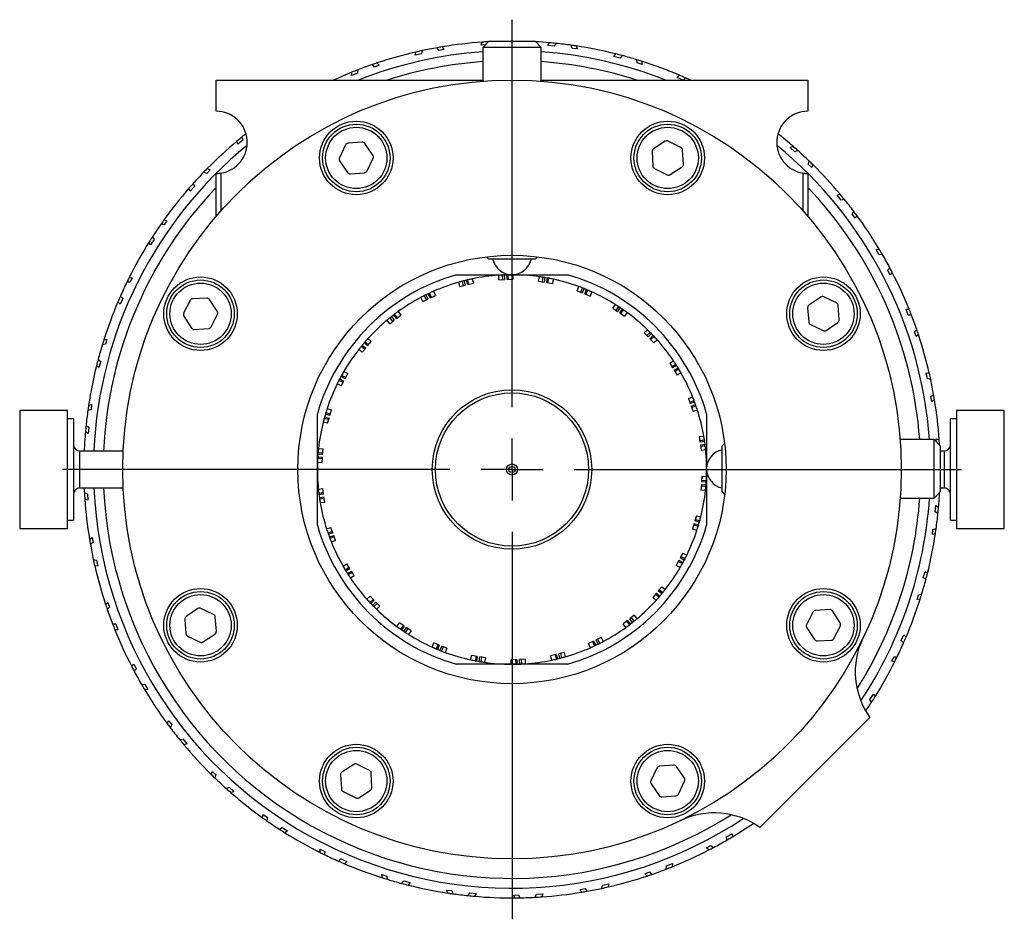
# Model space of a CAD drawing. Header units: inches. Extents: x 1.1 to 18.8, y 2.6 to 15.5.
# Tile 5 of 12: x 9.5 to 12.7, y 2.6 to 5.5. Entities that reach past the tile are written whole.
import ezdxf

# ---------------------------------------------------------------- set-up
doc = ezdxf.new("R2010")
doc.units = ezdxf.units.IN
doc.header["$MEASUREMENT"] = 0
doc.layers.add('SLD-0', color=7, linetype='Continuous')

# ---------------------------------------------------------------- blocks, each defined once
blk = doc.blocks.new('SW_CENTERMARKSYMBOL_3')
at = {"layer": 'SLD-0', "color": 0}
for p, q in [((0, 0.2), (0, 1.44375)), ((0, 0), (0, 0.1)), ((-0.2, 0), (-1.44375, 0)), ((0, 0), (-0.1, 0)), ((0, 0), (0, -0.1)), ((0, 0), (0.1, 0)), ((0.2, 0), (1.44375, 0)), ((0, -0.2), (0, -1.44375))]:
    blk.add_line(p, q, dxfattribs=at)

msp = doc.modelspace()

# ---------------------------------------------------------------- linework, layer by layer
at = {"color": 7, "linetype": 'Continuous', "lineweight": 25}
for p, q in [((10.9945, 5.3993), (10.9979, 5.4087)), ((11.0193, 5.412), (10.9993, 5.392)), ((11.0193, 5.412), (11.0575, 5.412)), ((11.0575, 5.412), (11.1673, 5.412)), ((11.1873, 5.392), (11.1673, 5.412)), ((11.2088, 5.3979), (11.2137, 5.4067)), ((10.7826, 5.367), (10.7845, 5.3769)), ((10.8048, 5.3814), (10.8028, 5.371)), ((10.8589, 5.3821), (10.8531, 5.3909)), ((10.8749, 5.3852), (10.8589, 5.3821)), ((10.8693, 5.3936), (10.8749, 5.3852)), ((11.0054, 5.3997), (10.9945, 5.3993)), ((10.9993, 5.392), (10.9993, 5.2835)), ((11.0478, 5.392), (10.9993, 5.392)), ((11.1873, 5.392), (11.0478, 5.392)), ((11.1873, 5.2835), (11.1873, 5.392)), ((11.2292, 5.3955), (11.2088, 5.3979)), ((11.2344, 5.4047), (11.2292, 5.3955)), ((11.286, 5.3887), (11.2832, 5.3988)), ((11.3022, 5.3867), (11.286, 5.3887)), ((11.2995, 5.3965), (11.3022, 5.3867)), ((10.8028, 5.371), (10.7826, 5.367)), ((11.4203, 5.3631), (11.4265, 5.371)), ((11.4401, 5.3575), (11.4203, 5.3631)), ((11.4466, 5.3658), (11.4401, 5.3575)), ((11.4951, 5.3419), (11.4939, 5.3523)), ((11.5096, 5.3475), (11.5107, 5.3374)), ((10.5784, 5.3021), (10.5787, 5.3121)), ((10.5981, 5.3197), (10.5977, 5.3091)), ((10.6514, 5.3288), (10.6443, 5.3366)), ((10.6666, 5.3344), (10.6514, 5.3288)), ((10.6598, 5.3419), (10.6666, 5.3344)), ((11.5107, 5.3374), (11.4951, 5.3419)), ((10.1433, 5.187), (10.1433, 5.287)), ((10.1433, 5.287), (10.9993, 5.287)), ((10.5977, 5.3091), (10.5784, 5.3021)), ((11.1873, 5.287), (12.0433, 5.287)), ((11.6237, 5.2956), (11.6311, 5.3025)), ((11.6424, 5.287), (11.6237, 5.2956)), ((11.6501, 5.2942), (11.6424, 5.287)), ((12.0433, 5.287), (12.0433, 5.187)), ((10.2127, 5.081), (10.2099, 5.0907)), ((10.2288, 5.0937), (10.2127, 5.081)), ((10.2259, 5.1039), (10.2288, 5.0937)), ((11.5854, 5.0906), (11.5474, 5.0658)), ((11.6358, 5.0706), (11.5952, 5.0912)), ((10.5588, 5.0788), (10.5391, 5.0379)), ((10.6123, 5.0878), (10.5669, 5.0844)), ((10.6468, 5.0459), (10.6212, 5.0835)), ((11.6437, 5.017), (11.6412, 5.0624)), ((11.9867, 5.0701), (11.9958, 5.0744)), ((12.0018, 5.0561), (11.9867, 5.0701)), ((12.0114, 5.0606), (12.0018, 5.0561)), ((10.5398, 5.0281), (10.5654, 4.9905)), ((10.6278, 4.9952), (10.6475, 5.0361)), ((11.5429, 5.057), (11.5454, 5.0116)), ((12.0437, 5.0172), (12.0474, 5.0271)), ((10.1241, 4.9993), (10.1131, 4.9874)), ((10.1147, 5.0029), (10.1241, 4.9993)), ((11.5508, 5.0034), (11.5914, 4.9828)), ((11.6012, 4.9834), (11.6392, 5.0082)), ((12.0556, 5.0062), (12.0437, 5.0172)), ((12.0592, 5.0156), (12.0556, 5.0062)), ((10.1131, 4.9874), (10.1032, 4.9911)), ((10.1433, 4.8494), (10.1433, 4.987)), ((10.1583, 4.9881), (10.1583, 4.8666)), ((10.5743, 4.9862), (10.6196, 4.9896)), ((12.0283, 4.8666), (12.0283, 4.9881)), ((12.0433, 4.987), (12.0433, 4.8494)), ((10.0602, 4.9304), (10.0559, 4.9395)), ((10.0742, 4.9455), (10.0602, 4.9304)), ((10.0697, 4.9551), (10.0742, 4.9455)), ((12.1373, 4.9176), (12.147, 4.9204)), ((12.15, 4.9015), (12.1373, 4.9176)), ((12.1602, 4.9044), (12.15, 4.9015)), ((9.9756, 4.8379), (9.9855, 4.8359)), ((12.1853, 4.8565), (12.1905, 4.8657)), ((12.1954, 4.8437), (12.1853, 4.8565)), ((12.2004, 4.8525), (12.1954, 4.8437)), ((9.9765, 4.8224), (9.9661, 4.8245)), ((9.9855, 4.8359), (9.9765, 4.8224)), ((9.9446, 4.7749), (9.9331, 4.7578)), ((9.9387, 4.7837), (9.9446, 4.7749)), ((9.9331, 4.7578), (9.9275, 4.7661)), ((12.2622, 4.7435), (12.2722, 4.7447)), ((12.2722, 4.7255), (12.2622, 4.7435)), ((11.0117, 4.7196), (11.0193, 4.712)), ((11.1673, 4.712), (11.0193, 4.712)), ((11.1673, 4.712), (11.1749, 4.7196)), ((12.2828, 4.7268), (12.2722, 4.7255)), ((12.3001, 4.6756), (12.3067, 4.6838)), ((9.8641, 4.6532), (9.8742, 4.6527)), ((9.8742, 4.6527), (9.8674, 4.638)), ((10.9148, 4.662), (11.2718, 4.662)), ((10.9658, 4.6488), (10.9692, 4.6347)), ((11.0513, 4.646), (11.0508, 4.6606)), ((11.0636, 4.6464), (11.0632, 4.6613)), ((11.0685, 4.6615), (11.069, 4.6465)), ((11.0778, 4.6468), (11.0773, 4.6618)), ((11.0778, 4.6468), (11.0962, 4.6474)), ((11.0817, 4.6469), (11.0812, 4.6619)), ((11.0958, 4.662), (11.0962, 4.6474)), ((11.1788, 4.6414), (11.1814, 4.6558)), ((11.191, 4.6392), (11.1936, 4.6539)), ((11.1989, 4.653), (11.1962, 4.6383)), ((11.2049, 4.6367), (11.2075, 4.6515)), ((11.2088, 4.636), (11.2114, 4.6507)), ((11.2256, 4.6478), (11.2231, 4.6335)), ((12.308, 4.6614), (12.3001, 4.6756)), ((12.3143, 4.6693), (12.308, 4.6614)), ((9.8674, 4.638), (9.8568, 4.6385)), ((10.9256, 4.6239), (10.9221, 4.6381)), ((10.9256, 4.6239), (10.9428, 4.6282)), ((10.9376, 4.6269), (10.934, 4.6414)), ((10.9392, 4.6427), (10.9428, 4.6282)), ((10.9513, 4.6303), (10.9477, 4.6448)), ((10.9513, 4.6303), (10.9692, 4.6347)), ((10.9551, 4.6312), (10.9516, 4.6457)), ((11.0513, 4.646), (11.069, 4.6465)), ((11.1788, 4.6414), (11.1962, 4.6383)), ((11.2049, 4.6367), (11.2231, 4.6335)), ((11.3026, 4.6104), (11.3081, 4.6239)), ((11.3141, 4.6057), (11.3197, 4.6196)), ((11.3247, 4.6176), (11.319, 4.6037)), ((9.8433, 4.5861), (9.8347, 4.5674)), ((9.8361, 4.5938), (9.8433, 4.5861)), ((10.1133, 4.5874), (10.0679, 4.5849)), ((10.8072, 4.5762), (10.8008, 4.5894)), ((10.8072, 4.5762), (10.8232, 4.5839)), ((10.8184, 4.5816), (10.8118, 4.595)), ((10.8166, 4.5974), (10.8232, 4.5839)), ((10.8311, 4.5878), (10.8245, 4.6013)), ((10.8346, 4.5895), (10.8281, 4.6029)), ((10.8311, 4.5878), (10.8477, 4.5958)), ((10.8413, 4.609), (10.8477, 4.5958)), ((11.3026, 4.6104), (11.319, 4.6037)), ((11.3271, 4.6004), (11.3328, 4.6143)), ((11.3271, 4.6004), (11.3442, 4.5935)), ((11.3308, 4.5989), (11.3364, 4.6128)), ((11.3497, 4.607), (11.3442, 4.5935)), ((12.0844, 4.5905), (12.0468, 4.5649)), ((12.1351, 4.5715), (12.0942, 4.5912)), ((9.8347, 4.5674), (9.8278, 4.5748)), ((10.0597, 4.5795), (10.0391, 4.5389)), ((10.1469, 4.5449), (10.1221, 4.5829)), ((11.4172, 4.5544), (11.4254, 4.5664)), ((11.4172, 4.5544), (11.4319, 4.5444)), ((11.4275, 4.5474), (11.4358, 4.5598)), ((11.4403, 4.5568), (11.4319, 4.5444)), ((12.0425, 4.556), (12.0459, 4.5107)), ((12.1441, 4.518), (12.1407, 4.5633)), ((10.0397, 4.5291), (10.0645, 4.4911)), ((10.1269, 4.4945), (10.1475, 4.5351)), ((10.7111, 4.5125), (10.702, 4.5243)), ((10.7062, 4.5277), (10.7154, 4.5158)), ((10.7223, 4.5212), (10.7131, 4.5331)), ((10.7254, 4.5236), (10.7162, 4.5354)), ((10.7223, 4.5212), (10.7369, 4.5326)), ((10.7279, 4.5441), (10.7369, 4.5326)), ((11.4392, 4.5395), (11.4476, 4.5519)), ((11.4392, 4.5395), (11.4545, 4.5291)), ((11.4424, 4.5373), (11.4508, 4.5496)), ((11.4626, 4.5412), (11.4545, 4.5291)), ((12.3584, 4.5519), (12.3684, 4.5516)), ((12.3654, 4.5326), (12.3584, 4.5519)), ((12.376, 4.5322), (12.3654, 4.5326)), ((10.0733, 4.4866), (10.1187, 4.4891)), ((10.7014, 4.505), (10.6924, 4.5165)), ((10.7014, 4.505), (10.7154, 4.5158)), ((12.0515, 4.5025), (12.0924, 4.4828)), ((12.1022, 4.4835), (12.1398, 4.5091)), ((11.5177, 4.4757), (11.5282, 4.4858)), ((11.5177, 4.4757), (11.53, 4.4629)), ((11.5263, 4.4668), (11.5371, 4.4771)), ((11.5408, 4.4733), (11.53, 4.4629)), ((11.5361, 4.4566), (11.5469, 4.467)), ((11.5388, 4.4538), (11.5496, 4.4641)), ((12.3851, 4.4789), (12.3929, 4.486)), ((12.3907, 4.4637), (12.3851, 4.4789)), ((12.3982, 4.4705), (12.3907, 4.4637)), ((9.7884, 4.4388), (9.778, 4.4376)), ((9.7828, 4.4533), (9.7929, 4.4544)), ((9.7929, 4.4544), (9.7884, 4.4388)), ((10.6206, 4.4227), (10.6092, 4.4323)), ((10.6126, 4.4364), (10.6241, 4.4268)), ((10.6126, 4.4132), (10.6241, 4.4268)), ((10.6297, 4.4335), (10.6183, 4.4432)), ((10.6323, 4.4365), (10.6208, 4.4462)), ((10.6297, 4.4335), (10.6416, 4.4476)), ((10.6305, 4.457), (10.6416, 4.4476)), ((11.5361, 4.4566), (11.5489, 4.4433)), ((11.5594, 4.4534), (11.5489, 4.4433)), ((10.6126, 4.4132), (10.6015, 4.4227)), ((9.7672, 4.364), (9.7593, 4.3702)), ((9.7645, 4.3903), (9.7728, 4.3838)), ((9.7728, 4.3838), (9.7672, 4.364)), ((11.5997, 4.3779), (11.6121, 4.3856)), ((11.5997, 4.3779), (11.609, 4.3628)), ((11.6062, 4.3674), (11.6189, 4.3752)), ((11.6217, 4.3707), (11.609, 4.3628)), ((11.6136, 4.3554), (11.6264, 4.3633)), ((10.5574, 4.3285), (10.5442, 4.3355)), ((10.5593, 4.3319), (10.5461, 4.339)), ((10.5533, 4.3516), (10.5661, 4.3447)), ((10.5574, 4.3285), (10.5661, 4.3447)), ((11.6136, 4.3554), (11.6234, 4.3397)), ((11.6157, 4.352), (11.6284, 4.3599)), ((11.6358, 4.3474), (11.6234, 4.3397)), ((12.4233, 4.3477), (12.4332, 4.3458)), ((12.4273, 4.3275), (12.4233, 4.3477)), ((10.5449, 4.3051), (10.532, 4.312)), ((10.5507, 4.316), (10.5376, 4.323)), ((10.5401, 4.3278), (10.5533, 4.3207)), ((10.5449, 4.3051), (10.5533, 4.3207)), ((12.4377, 4.3255), (12.4273, 4.3275)), ((11.6595, 4.2652), (11.6732, 4.2701)), ((12.4384, 4.2714), (12.4472, 4.2772)), ((12.4415, 4.2554), (12.4384, 4.2714)), ((9.7338, 4.2432), (9.7436, 4.2459)), ((9.7436, 4.2459), (9.7416, 4.2297)), ((11.6595, 4.2652), (11.6655, 4.2485)), ((11.6637, 4.2535), (11.6777, 4.2586)), ((11.6796, 4.2536), (11.6655, 4.2485)), ((11.6685, 4.2402), (11.6826, 4.2453)), ((11.6685, 4.2402), (11.6747, 4.2228)), ((11.6698, 4.2365), (11.6839, 4.2416)), ((12.4499, 4.261), (12.4415, 4.2554)), ((9.6662, 4.226), (9.5126, 4.226)), ((9.5126, 4.226), (9.5126, 4.0878)), ((9.6662, 4.0878), (9.6662, 4.226)), ((9.7416, 4.2297), (9.7315, 4.2269)), ((10.4683, 3.8585), (10.4683, 4.2155)), ((10.4917, 4.2064), (10.5061, 4.2022)), ((10.5085, 4.2107), (10.4941, 4.2148)), ((10.5096, 4.2145), (10.4953, 4.2186)), ((10.4997, 4.2325), (10.5137, 4.2284)), ((10.5085, 4.2107), (10.5137, 4.2284)), ((11.6885, 4.2278), (11.6747, 4.2228)), ((11.7183, 4.2155), (11.7183, 3.8585)), ((12.674, 4.226), (12.5204, 4.226)), ((12.5204, 4.226), (12.5204, 4.1253)), ((12.674, 4.1253), (12.674, 4.226)), ((9.6859, 4.1998), (9.6662, 4.1998)), ((9.6859, 4.1998), (9.6859, 4.0807)), ((9.7256, 4.1781), (9.7348, 4.1729)), ((10.5012, 4.1852), (10.4871, 4.1893)), ((10.5046, 4.1971), (10.4903, 4.2012)), ((10.5012, 4.1852), (10.5061, 4.2022)), ((12.5204, 4.1998), (12.5007, 4.1998)), ((12.5007, 4.1131), (12.5007, 4.1998)), ((9.7324, 4.1525), (9.7236, 4.1574)), ((9.7348, 4.1729), (9.7324, 4.1525)), ((11.6945, 4.1425), (11.709, 4.1445)), ((11.6945, 4.1425), (11.6969, 4.1249)), ((11.6962, 4.1302), (11.711, 4.1322)), ((11.7118, 4.1269), (11.6969, 4.1249)), ((11.6982, 4.1162), (11.713, 4.1182)), ((11.6982, 4.1162), (11.7007, 4.0979)), ((11.6987, 4.1123), (11.7135, 4.1143)), ((11.7757, 4.1203), (11.7683, 4.1129)), ((11.7683, 3.9649), (11.7683, 4.1129)), ((12.4483, 4.1329), (12.3396, 4.1329)), ((12.4683, 4.1129), (12.4483, 4.1329)), ((12.4483, 4.0912), (12.4483, 4.1329)), ((12.4556, 4.1358), (12.465, 4.1324)), ((12.456, 4.1249), (12.4556, 4.1358)), ((12.4683, 4.1129), (12.4683, 4.0801)), ((12.5007, 3.8742), (12.5007, 4.1131)), ((12.5204, 4.1253), (12.5204, 3.848)), ((12.674, 3.848), (12.674, 4.1253)), ((9.5126, 4.0878), (9.5126, 3.848)), ((9.6662, 3.848), (9.6662, 4.0878)), ((9.6859, 4.0807), (9.6859, 3.8742)), ((9.8447, 4.0961), (9.7055, 4.0961)), ((9.7055, 3.9779), (9.7055, 4.0961)), ((10.4852, 4.0853), (10.4703, 4.0864)), ((10.4855, 4.0892), (10.4706, 4.0903)), ((10.472, 4.1048), (10.4865, 4.1037)), ((10.4852, 4.0853), (10.4865, 4.1037)), ((11.7151, 4.0999), (11.7007, 4.0979)), ((12.4483, 3.9449), (12.4483, 4.0912)), ((12.4811, 4.0961), (12.4683, 4.0961)), ((12.4683, 4.0801), (12.4683, 3.9649)), ((12.4811, 4.0961), (12.4811, 3.9779)), ((10.4833, 4.0589), (10.4687, 4.0599)), ((10.4842, 4.0712), (10.4693, 4.0723)), ((10.4696, 4.0776), (10.4846, 4.0765)), ((10.4833, 4.0589), (10.4846, 4.0765)), ((11.7033, 4.0151), (11.702, 3.9975)), ((11.7033, 4.0151), (11.7179, 4.0141)), ((11.7014, 3.9887), (11.7001, 3.9703)), ((11.7011, 3.9848), (11.716, 3.9837)), ((11.7014, 3.9887), (11.7163, 3.9876)), ((11.717, 3.9964), (11.702, 3.9975)), ((11.7024, 4.0028), (11.7173, 4.0017)), ((9.7055, 3.9779), (9.8447, 3.9779)), ((9.7203, 3.9624), (9.7303, 3.9587)), ((9.7303, 3.9587), (9.731, 3.9382)), ((10.4715, 3.9741), (10.4859, 3.9761)), ((10.4879, 3.9617), (10.4731, 3.9597)), ((10.4884, 3.9578), (10.4736, 3.9558)), ((10.4884, 3.9578), (10.4859, 3.9761)), ((11.7146, 3.9692), (11.7001, 3.9703)), ((11.7683, 3.9649), (11.7761, 3.957)), ((12.4483, 3.9449), (12.4683, 3.9649)), ((12.4683, 3.9779), (12.4811, 3.9779)), ((9.731, 3.9382), (9.7216, 3.9416)), ((10.4748, 3.9471), (10.4896, 3.9491)), ((10.4904, 3.9438), (10.4756, 3.9418)), ((10.4921, 3.9315), (10.4776, 3.9296)), ((10.4921, 3.9315), (10.4896, 3.9491)), ((12.3399, 3.9449), (12.4483, 3.9449)), ((12.4518, 3.9011), (12.4542, 3.9215)), ((12.4542, 3.9215), (12.463, 3.9166)), ((11.6854, 3.8888), (11.6805, 3.8718)), ((11.6854, 3.8888), (11.6995, 3.8847)), ((12.461, 3.8959), (12.4518, 3.9011)), ((9.6662, 3.8742), (9.6859, 3.8742)), ((11.6781, 3.8633), (11.6729, 3.8456)), ((11.677, 3.8595), (11.6913, 3.8554)), ((11.6781, 3.8633), (11.6925, 3.8592)), ((11.6949, 3.8676), (11.6805, 3.8718)), ((11.682, 3.8769), (11.6963, 3.8728)), ((12.5007, 3.8742), (12.5204, 3.8742)), ((9.5126, 3.848), (9.6662, 3.848)), ((10.4981, 3.8462), (10.5119, 3.8512)), ((10.5168, 3.8375), (10.5027, 3.8324)), ((10.5181, 3.8338), (10.504, 3.8287)), ((10.507, 3.8204), (10.5211, 3.8255)), ((10.5181, 3.8338), (10.5119, 3.8512)), ((10.5271, 3.8088), (10.5211, 3.8255)), ((11.6869, 3.8415), (11.6729, 3.8456)), ((12.443, 3.8281), (12.445, 3.8443)), ((12.4528, 3.8308), (12.443, 3.8281)), ((12.445, 3.8443), (12.4551, 3.8471)), ((12.5204, 3.848), (12.674, 3.848)), ((9.7367, 3.813), (9.7451, 3.8186)), ((9.7482, 3.8026), (9.7394, 3.7968)), ((9.7451, 3.8186), (9.7482, 3.8026)), ((10.5229, 3.8205), (10.5089, 3.8154)), ((10.5271, 3.8088), (10.5134, 3.8039)), ((11.6417, 3.7689), (11.6333, 3.7533)), ((11.6417, 3.7689), (11.6546, 3.762)), ((9.7489, 3.7485), (9.7593, 3.7465)), ((9.7593, 3.7465), (9.7633, 3.7263)), ((10.5508, 3.7266), (10.5632, 3.7343)), ((10.5729, 3.7186), (10.5632, 3.7343)), ((11.6292, 3.7455), (11.6205, 3.7293)), ((11.6273, 3.7421), (11.6405, 3.735)), ((11.6292, 3.7455), (11.6424, 3.7385)), ((11.6465, 3.7462), (11.6333, 3.7533)), ((11.6358, 3.758), (11.649, 3.751)), ((9.7633, 3.7263), (9.7534, 3.7282)), ((10.5709, 3.722), (10.5582, 3.7141)), ((10.5729, 3.7186), (10.5602, 3.7107)), ((10.5649, 3.7033), (10.5776, 3.7112)), ((10.5804, 3.7066), (10.5677, 3.6988)), ((10.5869, 3.6961), (10.5776, 3.7112)), ((11.6333, 3.7224), (11.6205, 3.7293)), ((12.4138, 3.6902), (12.4194, 3.71)), ((12.4194, 3.71), (12.4273, 3.7038)), ((10.5869, 3.6961), (10.5745, 3.6884)), ((12.4221, 3.6837), (12.4138, 3.6902)), ((11.5569, 3.6405), (11.545, 3.6264)), ((11.5543, 3.6375), (11.5658, 3.6279)), ((11.5569, 3.6405), (11.5683, 3.6308)), ((11.574, 3.6608), (11.5625, 3.6472)), ((11.574, 3.6376), (11.5625, 3.6472)), ((11.566, 3.6513), (11.5774, 3.6417)), ((11.574, 3.6608), (11.5851, 3.6513)), ((12.3982, 3.6352), (12.4086, 3.6364)), ((9.7884, 3.6035), (9.7959, 3.6103)), ((9.7959, 3.6103), (9.8015, 3.5951)), ((10.6272, 3.6206), (10.6377, 3.6307)), ((10.6478, 3.6202), (10.637, 3.6099)), ((10.6505, 3.6174), (10.6377, 3.6307)), ((10.6505, 3.6174), (10.6397, 3.607)), ((10.6458, 3.6007), (10.6566, 3.6111)), ((10.6603, 3.6072), (10.6495, 3.5969)), ((10.6689, 3.5983), (10.6566, 3.6111)), ((11.5561, 3.617), (11.545, 3.6264)), ((12.3937, 3.6196), (12.3982, 3.6352)), ((12.4038, 3.6207), (12.3937, 3.6196)), ((9.8015, 3.5951), (9.7937, 3.588)), ((10.0844, 3.5905), (10.0468, 3.5649)), ((10.1351, 3.5715), (10.0942, 3.5912)), ((10.6689, 3.5983), (10.6583, 3.5882)), ((12.0597, 3.5795), (12.0391, 3.5389)), ((12.1133, 3.5874), (12.0679, 3.5849)), ((12.1469, 3.5449), (12.1221, 3.5829)), ((9.8106, 3.5418), (9.8212, 3.5414)), ((9.8212, 3.5414), (9.8282, 3.5221)), ((10.0425, 3.556), (10.0459, 3.5107)), ((10.1441, 3.518), (10.1407, 3.5633)), ((10.724, 3.5328), (10.7321, 3.5449)), ((10.7474, 3.5345), (10.7321, 3.5449)), ((11.4643, 3.5528), (11.4497, 3.5414)), ((11.4587, 3.5299), (11.4497, 3.5414)), ((11.4612, 3.5504), (11.4704, 3.5386)), ((11.4643, 3.5528), (11.4735, 3.5409)), ((11.4852, 3.569), (11.4712, 3.5582)), ((11.4804, 3.5463), (11.4712, 3.5582)), ((11.4755, 3.5615), (11.4846, 3.5497)), ((11.4852, 3.569), (11.4942, 3.5575)), ((9.8282, 3.5221), (9.8182, 3.5224)), ((10.1022, 3.4835), (10.1398, 3.5091)), ((10.7442, 3.5367), (10.7358, 3.5244)), ((10.7474, 3.5345), (10.739, 3.5221)), ((10.7463, 3.5172), (10.7547, 3.5296)), ((10.7591, 3.5266), (10.7507, 3.5142)), ((10.7694, 3.5196), (10.7547, 3.5296)), ((10.7694, 3.5196), (10.7612, 3.5076)), ((12.0397, 3.5291), (12.0645, 3.4911)), ((12.1269, 3.4945), (12.1475, 3.5351)), ((10.0515, 3.5025), (10.0924, 3.4828)), ((10.8368, 3.467), (10.8423, 3.4805)), ((10.8595, 3.4736), (10.8423, 3.4805)), ((11.3555, 3.4862), (11.3389, 3.4782)), ((11.3453, 3.465), (11.3389, 3.4782)), ((11.352, 3.4845), (11.3585, 3.4711)), ((11.3555, 3.4862), (11.3621, 3.4727)), ((11.3794, 3.4978), (11.3634, 3.4901)), ((11.37, 3.4766), (11.3634, 3.4901)), ((11.3682, 3.4924), (11.3748, 3.479)), ((11.3794, 3.4978), (11.3857, 3.4846)), ((12.0733, 3.4866), (12.1187, 3.4891)), ((12.3433, 3.4879), (12.3519, 3.5066)), ((12.3505, 3.4802), (12.3433, 3.4879)), ((12.3519, 3.5066), (12.3588, 3.4992)), ((10.8558, 3.4751), (10.8502, 3.4612)), ((10.8595, 3.4736), (10.8538, 3.4597)), ((10.8619, 3.4564), (10.8676, 3.4703)), ((10.8725, 3.4683), (10.8669, 3.4544)), ((10.884, 3.4636), (10.8676, 3.4703)), ((10.884, 3.4636), (10.8785, 3.4501)), ((11.261, 3.4501), (11.2438, 3.4458)), ((11.249, 3.4471), (11.2526, 3.4326)), ((11.261, 3.4501), (11.2645, 3.4359)), ((10.961, 3.4262), (10.9635, 3.4405)), ((10.9817, 3.4373), (10.9635, 3.4405)), ((10.9778, 3.438), (10.9752, 3.4233)), ((10.9817, 3.4373), (10.9791, 3.4225)), ((10.9877, 3.421), (10.9904, 3.4357)), ((11.0078, 3.4326), (10.9904, 3.4357)), ((10.9956, 3.4348), (10.993, 3.4201)), ((11.0078, 3.4326), (11.0052, 3.4182)), ((11.1088, 3.4272), (11.0904, 3.4266)), ((11.0908, 3.412), (11.0904, 3.4266)), ((11.1049, 3.4271), (11.1054, 3.4121)), ((11.1088, 3.4272), (11.1093, 3.4122)), ((11.1353, 3.428), (11.1176, 3.4275)), ((11.1181, 3.4125), (11.1176, 3.4275)), ((11.123, 3.4276), (11.1234, 3.4127)), ((11.1353, 3.428), (11.1358, 3.4134)), ((11.2353, 3.4437), (11.2173, 3.4393)), ((11.2208, 3.4252), (11.2173, 3.4393)), ((11.2315, 3.4428), (11.235, 3.4283)), ((11.2353, 3.4437), (11.2389, 3.4292)), ((11.2474, 3.4313), (11.2438, 3.4458)), ((12.3124, 3.4213), (12.3192, 3.436)), ((12.3225, 3.4208), (12.3124, 3.4213)), ((12.3192, 3.436), (12.3298, 3.4355)), ((9.8723, 3.4047), (9.8786, 3.4126)), ((9.8786, 3.4126), (9.8865, 3.3984)), ((9.8865, 3.3984), (9.8799, 3.3902)), ((11.2718, 3.412), (10.9148, 3.412)), ((9.9038, 3.3472), (9.9144, 3.3485)), ((9.9144, 3.3485), (9.9244, 3.3305)), ((9.9244, 3.3305), (9.9144, 3.3293)), ((12.242, 3.2991), (12.2535, 3.3162)), ((12.2479, 3.2903), (12.242, 3.2991)), ((12.2535, 3.3162), (12.2591, 3.3079)), ((9.9862, 3.2215), (9.9912, 3.2303)), ((9.9912, 3.2303), (10.0012, 3.2175)), ((12.2423, 3.2415), (11.8888, 2.888)), ((10.0012, 3.2175), (9.996, 3.2083)), ((10.0264, 3.1696), (10.0366, 3.1725)), ((10.0366, 3.1725), (10.0493, 3.1564)), ((10.0493, 3.1564), (10.0396, 3.1536)), ((10.1274, 3.0584), (10.131, 3.0678)), ((10.131, 3.0678), (10.1429, 3.0568)), ((10.5854, 3.0906), (10.5474, 3.0658)), ((10.6358, 3.0706), (10.5952, 3.0912)), ((11.5588, 3.0788), (11.5391, 3.0379)), ((11.6123, 3.0878), (11.5669, 3.0844)), ((11.6468, 3.0459), (11.6212, 3.0835)), ((10.1429, 3.0568), (10.1392, 3.0469)), ((10.5429, 3.057), (10.5454, 3.0116)), ((10.6437, 3.017), (10.6412, 3.0624)), ((11.6278, 2.9952), (11.6475, 3.0361)), ((10.1752, 3.0134), (10.1848, 3.0179)), ((10.1848, 3.0179), (10.1999, 3.0039)), ((10.1999, 3.0039), (10.1908, 2.9996)), ((10.5508, 3.0034), (10.5914, 2.9828)), ((10.6012, 2.9834), (10.6392, 3.0082)), ((11.5398, 3.0281), (11.5654, 2.9905)), ((11.5743, 2.9862), (11.6196, 2.9896)), ((10.2924, 2.9193), (10.2944, 2.9292)), ((10.2944, 2.9292), (10.3079, 2.9202)), ((10.3079, 2.9202), (10.3058, 2.9098)), ((10.3466, 2.8824), (10.3554, 2.8883)), ((10.3554, 2.8883), (10.3725, 2.8768)), ((10.3725, 2.8768), (10.3642, 2.8712)), ((11.7818, 2.8581), (11.7998, 2.8681)), ((11.7831, 2.8475), (11.7818, 2.8581)), ((11.7998, 2.8681), (11.801, 2.8581)), ((10.4771, 2.8078), (10.4776, 2.8179)), ((10.4776, 2.8179), (10.4923, 2.8111)), ((11.7177, 2.8223), (11.7319, 2.8302)), ((11.7256, 2.816), (11.7177, 2.8223)), ((11.7319, 2.8302), (11.7401, 2.8236)), ((10.4923, 2.8111), (10.4918, 2.8005)), ((10.5365, 2.7798), (10.5442, 2.787)), ((10.5442, 2.787), (10.5629, 2.7784)), ((10.5629, 2.7784), (10.5555, 2.7715)), ((11.5885, 2.7543), (11.5889, 2.7649)), ((11.5889, 2.7649), (11.6082, 2.7719)), ((11.6082, 2.7719), (11.6079, 2.7619)), ((10.6759, 2.7366), (10.6915, 2.7321)), ((10.677, 2.7265), (10.6759, 2.7366)), ((10.6915, 2.7321), (10.6927, 2.7217)), ((11.52, 2.7396), (11.5352, 2.7452)), ((11.5268, 2.7321), (11.52, 2.7396)), ((11.5352, 2.7452), (11.5423, 2.7374)), ((10.74, 2.7082), (10.7465, 2.7165)), ((10.7465, 2.7165), (10.7663, 2.7109)), ((10.7663, 2.7109), (10.7601, 2.703)), ((10.8844, 2.6873), (10.9006, 2.6853)), ((10.8871, 2.6775), (10.8844, 2.6873)), ((11.3117, 2.6888), (11.3277, 2.6919)), ((11.3173, 2.6804), (11.3117, 2.6888)), ((11.3277, 2.6919), (11.3335, 2.6831)), ((11.3818, 2.6926), (11.3838, 2.703)), ((11.3838, 2.703), (11.404, 2.707)), ((11.404, 2.707), (11.4021, 2.6971)), ((10.9006, 2.6853), (10.9034, 2.6752)), ((10.9522, 2.6693), (10.9574, 2.6785)), ((10.9574, 2.6785), (10.9778, 2.6761)), ((10.9778, 2.6761), (10.9729, 2.6673)), ((11.0981, 2.6712), (11.1144, 2.6718)), ((11.1023, 2.662), (11.0981, 2.6712)), ((11.1144, 2.6718), (11.1187, 2.6622)), ((11.1679, 2.664), (11.1716, 2.674)), ((11.1716, 2.674), (11.1921, 2.6747)), ((11.1921, 2.6747), (11.1887, 2.6653))]:
    msp.add_line(p, q, dxfattribs=at)
for centre, radius in [((11.0933, 4.037), 1.25), ((10.5933, 5.037), 0.118), ((11.5933, 5.037), 0.118), ((10.5933, 5.037), 0.1083), ((10.5933, 5.037), 0.0984), ((11.5933, 5.037), 0.1083), ((11.5933, 5.037), 0.0984), ((11.0933, 4.037), 0.6875), ((10.0933, 4.537), 0.118), ((12.0933, 4.537), 0.118), ((10.0933, 4.537), 0.1083), ((10.0933, 4.537), 0.0984), ((12.0933, 4.537), 0.1083), ((12.0933, 4.537), 0.0984), ((11.0933, 4.037), 0.256), ((11.0933, 4.037), 0.2461), ((11.0933, 4.037), 0.0177), ((11.0933, 4.037), 0.00984), ((10.0933, 3.537), 0.118), ((10.0933, 3.537), 0.1083), ((12.0933, 3.537), 0.118), ((12.0933, 3.537), 0.1083), ((10.0933, 3.537), 0.0984), ((12.0933, 3.537), 0.0984), ((10.5933, 3.037), 0.118), ((10.5933, 3.037), 0.1083), ((10.5933, 3.037), 0.0984), ((11.5933, 3.037), 0.118), ((11.5933, 3.037), 0.1083), ((11.5933, 3.037), 0.0984)]:
    msp.add_circle(centre, radius, dxfattribs=at)
for centre, radius, start, end in [((11.0933, 4.037), 1.375, 93.9765, 99.3755), ((11.0933, 4.037), 1.375, 93.173, 93.9765), ((11.0933, 4.037), 1.375, 84.9765, 86.827), ((11.0933, 4.037), 1.375, 84.1122, 84.9765), ((11.0933, 4.037), 1.3438, 94.0113, 111.5289), ((11.0933, 4.037), 1.375, 102.9765, 108.3755), ((11.0933, 4.037), 1.375, 102.1102, 102.9765), ((11.0933, 4.037), 1.375, 100.0605, 102.1102), ((11.0933, 4.037), 1.375, 99.3755, 100.0605), ((11.0933, 4.037), 1.3438, 68.4711, 85.9887), ((11.0933, 4.037), 1.375, 82.0605, 84.1102), ((11.0933, 4.037), 1.375, 81.3755, 82.0605), ((11.0933, 4.037), 1.375, 75.9765, 81.3755), ((11.0933, 4.037), 1.3125, 94.107, 107.7528), ((11.0933, 4.037), 1.3125, 72.2472, 85.893), ((11.0933, 4.037), 1.375, 75.1102, 75.9765), ((11.0933, 4.037), 1.375, 73.0605, 75.1102), ((11.0933, 4.037), 1.375, 72.3755, 73.0605), ((11.0933, 4.037), 1.375, 66.9765, 72.3755), ((11.0933, 4.037), 1.375, 111.9765, 114.62), ((11.0933, 4.037), 1.375, 111.1102, 111.9765), ((11.0933, 4.037), 1.375, 109.0605, 111.1102), ((11.0933, 4.037), 1.375, 108.3755, 109.0605), ((11.0933, 4.037), 1.375, 66.1102, 66.9765), ((11.0933, 4.037), 1.375, 65.38, 66.1102), ((10.1433, 5.087), 0.1, 278.6269, 90), ((12.0433, 5.087), 0.1, 90, 261.3731), ((11.0933, 4.037), 1.375, 129.9765, 135.3755), ((11.0933, 4.037), 1.375, 129.1122, 129.9765), ((11.0933, 4.037), 1.375, 128.3913, 129.1102), ((11.5908, 5.0824), 0.00984, 63.1576, 123.1576), ((11.0933, 4.037), 1.375, 48.9765, 51.6087), ((11.0933, 4.037), 1.3438, 129.2647, 177.4812), ((10.5677, 5.0746), 0.00984, 94.2917, 154.2917), ((10.613, 5.078), 0.00984, 34.2917, 94.2917), ((11.5527, 5.0575), 0.00984, 123.1576, 183.1576), ((11.6314, 5.0619), 0.00984, 3.1576, 63.1576), ((11.0933, 4.037), 1.3438, 4.0912, 50.7353), ((11.0933, 4.037), 1.375, 48.1122, 48.9765), ((11.0933, 4.037), 1.375, 46.0605, 48.1102), ((10.548, 5.0336), 0.00984, 154.2917, 214.2917), ((10.6386, 5.0404), 0.00984, 334.2917, 34.2917), ((11.0933, 4.037), 1.375, 45.3755, 46.0605), ((11.0933, 4.037), 1.375, 135.3755, 136.0588), ((10.6189, 4.9994), 0.00984, 274.2917, 334.2917), ((11.5552, 5.0121), 0.00984, 183.1576, 243.1576), ((11.6339, 5.0165), 0.00984, 303.1576, 3.1576), ((11.0933, 4.037), 1.375, 39.9765, 45.3755), ((11.0933, 4.037), 1.375, 136.0605, 138.1102), ((10.1433, 5.087), 0.1, 270, 278.6269), ((10.5736, 4.996), 0.00984, 214.2917, 274.2917), ((11.5958, 4.9916), 0.00984, 243.1576, 303.1576), ((12.0433, 5.087), 0.1, 261.3731, 270), ((11.0933, 4.037), 1.3125, 136.3699, 177.4211), ((11.0933, 4.037), 1.375, 138.9765, 144.3755), ((11.0933, 4.037), 1.375, 138.1122, 138.9765), ((11.0933, 4.037), 1.3125, 4.1888, 43.6301), ((11.0933, 4.037), 1.375, 39.1122, 39.9765), ((11.0933, 4.037), 1.375, 37.0605, 39.1102), ((11.0933, 4.037), 1.375, 144.3755, 145.0605), ((11.0933, 4.037), 1.375, 36.3755, 37.0605), ((11.0933, 4.037), 1.375, 30.9765, 36.3755), ((11.0933, 4.037), 1.375, 145.0605, 147.1102), ((11.0933, 4.037), 1.375, 147.1122, 147.9765), ((11.0933, 4.037), 1.375, 147.9765, 153.3755), ((11.0933, 4.037), 1.375, 30.1102, 30.9765), ((11.0933, 4.7245), 0.0625, 191.537, 348.463), ((11.0933, 4.037), 1.375, 28.0605, 30.1102), ((11.0933, 4.037), 1.375, 27.3755, 28.0605), ((11.0933, 4.037), 1.375, 153.3755, 154.0605), ((11.0933, 4.037), 0.65, 105.9424, 164.0576), ((11.0933, 4.037), 0.625, 101.7752, 103.1076), ((11.0933, 4.037), 0.625, 93.8995, 101.7752), ((11.0933, 4.037), 0.625, 92.7645, 93.8995), ((11.0933, 4.037), 0.625, 92.2743, 92.7645), ((11.0933, 4.037), 0.625, 91.469, 92.2743), ((11.0933, 4.037), 0.625, 91.1076, 91.469), ((11.0933, 4.037), 0.625, 89.7752, 91.1076), ((11.0933, 4.037), 0.625, 81.8995, 89.7752), ((11.0933, 4.037), 0.625, 80.7645, 81.8995), ((11.0933, 4.037), 0.625, 80.2743, 80.7645), ((11.0933, 4.037), 0.625, 79.469, 80.2743), ((11.0933, 4.037), 0.625, 79.1076, 79.469), ((11.0933, 4.037), 0.625, 77.7752, 79.1076), ((11.0933, 4.037), 0.625, 69.8995, 77.7752), ((11.0933, 4.037), 0.65, 15.9424, 74.0576), ((11.0933, 4.037), 1.375, 21.9765, 27.3755), ((11.0933, 4.037), 1.375, 154.0605, 156.1102), ((11.0933, 4.037), 0.625, 105.8995, 113.7752), ((11.0933, 4.037), 0.625, 104.7645, 105.8995), ((11.0933, 4.037), 0.625, 104.2743, 104.7645), ((11.0933, 4.037), 0.625, 103.469, 104.2743), ((11.0933, 4.037), 0.625, 103.1076, 103.469), ((11.0933, 4.037), 0.625, 68.7645, 69.8995), ((11.0933, 4.037), 0.625, 68.2743, 68.7645), ((11.0933, 4.037), 0.625, 67.469, 68.2743), ((11.0933, 4.037), 1.375, 156.1102, 156.9765), ((10.0684, 4.5751), 0.00984, 93.1576, 153.1576), ((10.1138, 4.5776), 0.00984, 33.1576, 93.1576), ((11.0933, 4.037), 0.625, 117.8995, 125.7752), ((11.0933, 4.037), 0.625, 116.7645, 117.8995), ((11.0933, 4.037), 0.625, 116.2743, 116.7645), ((11.0933, 4.037), 0.625, 115.469, 116.2743), ((11.0933, 4.037), 0.625, 115.1076, 115.469), ((11.0933, 4.037), 0.625, 113.7752, 115.1076), ((11.0933, 4.037), 0.625, 67.1076, 67.469), ((11.0933, 4.037), 0.625, 65.7752, 67.1076), ((11.0933, 4.037), 0.625, 57.8995, 65.7752), ((12.0899, 4.5823), 0.00984, 64.2917, 124.2917), ((11.0933, 4.037), 1.375, 156.9765, 162.3755), ((11.0933, 4.037), 0.625, 56.7645, 57.8995), ((11.0933, 4.037), 0.625, 56.2743, 56.7645), ((11.0933, 4.037), 0.625, 55.469, 56.2743), ((12.0523, 4.5567), 0.00984, 124.2917, 184.2917), ((12.1309, 4.5626), 0.00984, 4.2917, 64.2917), ((10.0479, 4.5345), 0.00984, 153.1576, 213.1576), ((10.1387, 4.5395), 0.00984, 333.1576, 33.1576), ((11.0933, 4.037), 0.625, 128.7645, 129.8995), ((11.0933, 4.037), 0.625, 128.2743, 128.7645), ((11.0933, 4.037), 0.625, 127.469, 128.2743), ((11.0933, 4.037), 0.625, 127.1076, 127.469), ((11.0933, 4.037), 0.625, 125.7752, 127.1076), ((11.0933, 4.037), 0.625, 55.1076, 55.469), ((11.0933, 4.037), 0.625, 53.7752, 55.1076), ((11.0933, 4.037), 0.625, 45.8995, 53.7752), ((11.0933, 4.037), 1.375, 21.1102, 21.9765), ((11.0933, 4.037), 1.375, 19.0605, 21.1102), ((10.0728, 4.4964), 0.00984, 213.1576, 273.1576), ((10.1182, 4.4989), 0.00984, 273.1576, 333.1576), ((11.0933, 4.037), 0.625, 129.8995, 137.7752), ((12.0557, 4.5114), 0.00984, 184.2917, 244.2917), ((12.1343, 4.5173), 0.00984, 304.2917, 4.2917), ((11.0933, 4.037), 0.625, 44.7645, 45.8995), ((11.0933, 4.037), 0.625, 44.2743, 44.7645), ((11.0933, 4.037), 0.625, 43.469, 44.2743), ((11.0933, 4.037), 0.625, 43.1076, 43.469), ((11.0933, 4.037), 0.625, 41.7752, 43.1076), ((12.0967, 4.4917), 0.00984, 244.2917, 304.2917), ((11.0933, 4.037), 1.375, 18.3755, 19.0605), ((11.0933, 4.037), 1.375, 12.9765, 18.3755), ((11.0933, 4.037), 1.375, 163.0605, 165.1102), ((11.0933, 4.037), 1.375, 162.3755, 163.0605), ((11.0933, 4.037), 0.625, 140.7645, 141.8995), ((11.0933, 4.037), 0.625, 140.2743, 140.7645), ((11.0933, 4.037), 0.625, 139.469, 140.2743), ((11.0933, 4.037), 0.625, 139.1076, 139.469), ((11.0933, 4.037), 0.625, 137.7752, 139.1076), ((11.0933, 4.037), 0.625, 33.8995, 41.7752), ((11.0933, 4.037), 0.625, 141.8995, 149.7752), ((11.0933, 4.037), 1.375, 165.9765, 171.3755), ((11.0933, 4.037), 1.375, 165.1122, 165.9765), ((11.0933, 4.037), 0.625, 32.7645, 33.8995), ((11.0933, 4.037), 0.625, 32.2743, 32.7645), ((11.0933, 4.037), 0.625, 31.469, 32.2743), ((11.0933, 4.037), 0.625, 31.1076, 31.469), ((11.0933, 4.037), 0.625, 151.469, 152.2743), ((11.0933, 4.037), 0.625, 151.1076, 151.469), ((11.0933, 4.037), 0.625, 149.7752, 151.1076), ((11.0933, 4.037), 0.625, 29.7752, 31.1076), ((11.0933, 4.037), 0.625, 21.8995, 29.7752), ((11.0933, 4.037), 1.375, 12.1122, 12.9765), ((11.0933, 4.037), 0.625, 153.8995, 161.7752), ((11.0933, 4.037), 0.625, 152.7645, 153.8995), ((11.0933, 4.037), 0.625, 152.2743, 152.7645), ((11.0933, 4.037), 1.375, 10.0605, 12.1102), ((11.0933, 4.037), 0.625, 20.7645, 21.8995), ((11.0933, 4.037), 1.375, 9.3755, 10.0605), ((11.0933, 4.037), 1.375, 171.3755, 172.0605), ((11.0933, 4.037), 0.625, 20.2743, 20.7645), ((11.0933, 4.037), 0.625, 19.469, 20.2743), ((11.0933, 4.037), 0.625, 19.1076, 19.469), ((11.0933, 4.037), 0.625, 17.7752, 19.1076), ((11.0933, 4.037), 1.375, 3.9765, 9.3755), ((11.0933, 4.037), 1.375, 172.0605, 174.1102), ((11.0933, 4.037), 0.625, 164.2743, 164.7645), ((11.0933, 4.037), 0.625, 163.469, 164.2743), ((11.0933, 4.037), 0.625, 163.1076, 163.469), ((11.0933, 4.037), 0.625, 161.7752, 163.1076), ((11.0933, 4.037), 0.625, 9.8995, 17.7752), ((11.0933, 4.037), 1.375, 174.1102, 174.9765), ((11.0933, 4.037), 0.625, 165.8995, 173.7752), ((11.0933, 4.037), 0.625, 164.7645, 165.8995), ((11.0933, 4.037), 1.375, 174.9765, 177.5384), ((11.0933, 4.037), 0.625, 8.7645, 9.8995), ((9.7055, 4.1157), 0.0197, 180, 270), ((11.0933, 4.037), 0.625, 8.2743, 8.7645), ((11.0933, 4.037), 0.625, 7.469, 8.2743), ((11.0933, 4.037), 0.625, 7.1076, 7.469), ((11.0933, 4.037), 0.625, 5.7752, 7.1076), ((11.0933, 4.037), 1.375, 3.2557, 3.9765), ((12.4811, 4.1157), 0.0197, 270, 0), ((11.0933, 4.037), 0.625, 175.469, 176.2743), ((11.0933, 4.037), 0.625, 175.1076, 175.469), ((11.0933, 4.037), 0.625, 173.7752, 175.1076), ((11.0933, 4.037), 0.625, 357.8995, 5.7752), ((11.7808, 4.0389), 0.0625, 101.537, 258.463), ((11.0933, 4.037), 0.625, 177.8995, 185.7752), ((11.0933, 4.037), 0.625, 176.7645, 177.8995), ((11.0933, 4.037), 0.625, 176.2743, 176.7645), ((11.0933, 4.037), 0.625, 353.7752, 355.1076), ((11.0933, 4.037), 0.625, 355.1076, 355.469), ((11.0933, 4.037), 0.625, 355.469, 356.2743), ((11.0933, 4.037), 0.625, 356.2743, 356.7645), ((11.0933, 4.037), 0.625, 356.7645, 357.8995), ((9.7055, 3.9583), 0.0197, 90, 180), ((11.0933, 4.037), 1.375, 182.5184, 183.1102), ((11.0933, 4.037), 1.375, 183.1122, 183.9765), ((11.0933, 4.037), 1.3438, 182.5188, 303.5438), ((11.0933, 4.037), 1.3125, 182.5789, 302.4179), ((11.0933, 4.037), 0.625, 185.7752, 187.1076), ((11.0933, 4.037), 0.625, 187.1076, 187.469), ((11.0933, 4.037), 0.625, 187.469, 188.2743), ((11.0933, 4.037), 0.625, 345.8995, 353.7752), ((11.0933, 4.037), 1.375, 354.9765, 356.9095), ((12.4811, 3.9583), 0.0197, 0, 90), ((11.0933, 4.037), 1.375, 183.9765, 189.3755), ((11.0933, 4.037), 0.625, 188.2743, 188.7645), ((11.0933, 4.037), 0.625, 188.7645, 189.8995), ((11.0933, 4.037), 0.625, 189.8995, 197.7752), ((11.0933, 4.037), 1.3125, 327.5821, 355.9748), ((11.0933, 4.037), 1.3438, 326.4562, 356.0686), ((11.0933, 4.037), 1.375, 352.0605, 354.1102), ((11.0933, 4.037), 1.375, 354.1122, 354.9765), ((11.0933, 4.037), 0.65, 195.9424, 254.0576), ((11.0933, 4.037), 0.65, 285.9424, 344.0576), ((11.0933, 4.037), 0.625, 343.1076, 343.469), ((11.0933, 4.037), 0.625, 343.469, 344.2743), ((11.0933, 4.037), 0.625, 344.2743, 344.7645), ((11.0933, 4.037), 0.625, 344.7645, 345.8995), ((11.0933, 4.037), 0.625, 197.7752, 199.1076), ((11.0933, 4.037), 0.625, 199.1076, 199.469), ((11.0933, 4.037), 0.625, 199.469, 200.2743), ((11.0933, 4.037), 0.625, 333.8995, 341.7752), ((11.0933, 4.037), 0.625, 341.7752, 343.1076), ((11.0933, 4.037), 1.375, 345.9765, 351.3755), ((11.0933, 4.037), 1.375, 351.3755, 352.0605), ((11.0933, 4.037), 1.375, 189.3755, 190.0588), ((11.0933, 4.037), 1.375, 190.0605, 192.1102), ((11.0933, 4.037), 0.625, 200.2743, 200.7645), ((11.0933, 4.037), 0.625, 200.7645, 201.8995), ((11.0933, 4.037), 0.625, 201.8995, 209.7752), ((11.0933, 4.037), 0.625, 332.7645, 333.8995), ((11.0933, 4.037), 1.375, 192.1122, 192.9765), ((11.0933, 4.037), 0.625, 329.7752, 331.1076), ((11.0933, 4.037), 0.625, 331.1076, 331.469), ((11.0933, 4.037), 0.625, 331.469, 332.2743), ((11.0933, 4.037), 0.625, 332.2743, 332.7645), ((11.0933, 4.037), 1.375, 192.9765, 198.3755), ((11.0933, 4.037), 0.625, 209.7752, 211.1076), ((11.0933, 4.037), 0.625, 211.1076, 211.469), ((11.0933, 4.037), 0.625, 211.469, 212.2743), ((11.0933, 4.037), 0.625, 212.2743, 212.7645), ((11.0933, 4.037), 0.625, 321.8995, 329.7752), ((11.0933, 4.037), 1.375, 345.1122, 345.9765), ((11.0933, 4.037), 0.625, 212.7645, 213.8995), ((11.0933, 4.037), 0.625, 213.8995, 221.7752), ((11.0933, 4.037), 1.375, 343.0605, 345.1102), ((11.0933, 4.037), 0.625, 319.469, 320.2743), ((11.0933, 4.037), 0.625, 320.2743, 320.7645), ((11.0933, 4.037), 0.625, 320.7645, 321.8995), ((11.0933, 4.037), 1.375, 342.3755, 343.0605), ((11.0933, 4.037), 0.625, 221.7752, 223.1076), ((11.0933, 4.037), 0.625, 223.1076, 223.469), ((11.0933, 4.037), 0.625, 223.469, 224.2743), ((11.0933, 4.037), 0.625, 309.8995, 317.7752), ((11.0933, 4.037), 0.625, 317.7752, 319.1076), ((11.0933, 4.037), 0.625, 319.1076, 319.469), ((11.0933, 4.037), 1.375, 336.9765, 342.3755), ((11.0933, 4.037), 1.375, 198.3755, 199.0588), ((11.0933, 4.037), 1.375, 199.0605, 201.1102), ((10.0899, 3.5823), 0.00984, 64.2917, 124.2917), ((11.0933, 4.037), 0.625, 224.2743, 224.7645), ((11.0933, 4.037), 0.625, 224.7645, 225.8995), ((11.0933, 4.037), 0.625, 225.8995, 233.7752), ((12.0684, 3.5751), 0.00984, 93.1576, 153.1576), ((12.1138, 3.5776), 0.00984, 33.1576, 93.1576), ((11.0933, 4.037), 1.375, 201.1122, 201.9765), ((10.0523, 3.5567), 0.00984, 124.2917, 184.2917), ((10.1309, 3.5626), 0.00984, 4.2917, 64.2917), ((11.0933, 4.037), 0.625, 307.1076, 307.469), ((11.0933, 4.037), 0.625, 307.469, 308.2743), ((11.0933, 4.037), 0.625, 308.2743, 308.7645), ((11.0933, 4.037), 0.625, 308.7645, 309.8995), ((12.1387, 3.5395), 0.00984, 333.1576, 33.1576), ((11.0933, 4.037), 1.375, 201.9765, 207.3755), ((10.0557, 3.5114), 0.00984, 184.2917, 244.2917), ((10.1343, 3.5173), 0.00984, 304.2917, 4.2917), ((11.0933, 4.037), 0.625, 233.7752, 235.1076), ((11.0933, 4.037), 0.625, 235.1076, 235.469), ((11.0933, 4.037), 0.625, 235.469, 236.2743), ((11.0933, 4.037), 0.625, 236.2743, 236.7645), ((11.0933, 4.037), 0.625, 236.7645, 237.8995), ((11.0933, 4.037), 0.625, 297.8995, 305.7752), ((11.0933, 4.037), 0.625, 305.7752, 307.1076), ((12.0479, 3.5345), 0.00984, 153.1576, 213.1576), ((10.0967, 3.4917), 0.00984, 244.2917, 304.2917), ((11.0933, 4.037), 0.625, 237.8995, 245.7752), ((11.0933, 4.037), 0.625, 296.2743, 296.7645), ((11.0933, 4.037), 0.625, 296.7645, 297.8995), ((12.0728, 3.4964), 0.00984, 213.1576, 273.1576), ((12.1182, 3.4989), 0.00984, 273.1576, 333.1576), ((12.4453, 3.3874), 0.25, 154.3384, 215.7074), ((11.0933, 4.037), 1.375, 334.0605, 336.1102), ((11.0933, 4.037), 1.375, 336.1122, 336.9765), ((11.0933, 4.037), 0.625, 245.7752, 247.1076), ((11.0933, 4.037), 0.625, 247.1076, 247.469), ((11.0933, 4.037), 0.625, 247.469, 248.2743), ((11.0933, 4.037), 0.625, 248.2743, 248.7645), ((11.0933, 4.037), 0.625, 248.7645, 249.8995), ((11.0933, 4.037), 0.625, 249.8995, 257.7752), ((11.0933, 4.037), 0.625, 285.8995, 293.7752), ((11.0933, 4.037), 0.625, 293.7752, 295.1076), ((11.0933, 4.037), 0.625, 295.1076, 295.469), ((11.0933, 4.037), 0.625, 295.469, 296.2743), ((11.0933, 4.037), 0.625, 257.7752, 259.1076), ((11.0933, 4.037), 0.625, 259.1076, 259.469), ((11.0933, 4.037), 0.625, 259.469, 260.2743), ((11.0933, 4.037), 0.625, 260.2743, 260.7645), ((11.0933, 4.037), 0.625, 260.7645, 261.8995), ((11.0933, 4.037), 0.625, 261.8995, 269.7752), ((11.0933, 4.037), 0.625, 273.8995, 281.7752), ((11.0933, 4.037), 0.625, 281.7752, 283.1076), ((11.0933, 4.037), 0.625, 283.1076, 283.469), ((11.0933, 4.037), 0.625, 283.469, 284.2743), ((11.0933, 4.037), 0.625, 284.2743, 284.7645), ((11.0933, 4.037), 0.625, 284.7645, 285.8995), ((11.0933, 4.037), 1.375, 327.9765, 333.3755), ((11.0933, 4.037), 1.375, 333.3755, 334.0605), ((11.0933, 4.037), 1.375, 207.3755, 208.0605), ((11.0933, 4.037), 1.375, 208.0605, 210.1102), ((11.0933, 4.037), 0.625, 269.7752, 271.1076), ((11.0933, 4.037), 0.625, 271.1076, 271.469), ((11.0933, 4.037), 0.625, 271.469, 272.2743), ((11.0933, 4.037), 0.625, 272.2743, 272.7645), ((11.0933, 4.037), 0.625, 272.7645, 273.8995), ((11.0933, 4.037), 1.375, 210.1122, 210.9765), ((11.0933, 4.037), 1.375, 210.9765, 216.3755), ((11.0933, 4.037), 1.375, 325.743, 327.1102), ((11.0933, 4.037), 1.375, 327.1122, 327.9765), ((11.0933, 4.037), 1.375, 216.3755, 217.0588), ((11.0933, 4.037), 1.375, 217.0605, 219.1102), ((11.0933, 4.037), 1.375, 219.1122, 219.9765), ((11.0933, 4.037), 1.375, 219.9765, 225.3755), ((10.5908, 3.0824), 0.00984, 63.1576, 123.1576), ((10.6314, 3.0619), 0.00984, 3.1576, 63.1576), ((11.5677, 3.0746), 0.00984, 94.2917, 154.2917), ((11.613, 3.078), 0.00984, 34.2917, 94.2917), ((11.0933, 4.037), 1.375, 225.3755, 226.0605), ((11.0933, 4.037), 1.375, 226.0605, 228.1102), ((10.5527, 3.0575), 0.00984, 123.1576, 183.1576), ((11.548, 3.0336), 0.00984, 154.2917, 214.2917), ((11.6386, 3.0404), 0.00984, 334.2917, 34.2917), ((11.0933, 4.037), 1.375, 228.1122, 228.9765), ((10.5552, 3.0121), 0.00984, 183.1576, 243.1576), ((10.6339, 3.0165), 0.00984, 303.1576, 3.1576), ((11.0933, 4.037), 1.375, 228.9765, 234.3755), ((10.5958, 2.9916), 0.00984, 243.1576, 303.1576), ((11.5736, 2.996), 0.00984, 214.2917, 274.2917), ((11.6189, 2.9994), 0.00984, 274.2917, 334.2917), ((11.0933, 4.037), 1.375, 234.3755, 235.0605), ((11.0933, 4.037), 1.375, 235.0605, 237.1102), ((11.7429, 2.6849), 0.25, 54.2926, 115.6616), ((11.0933, 4.037), 1.375, 237.1122, 237.9765), ((11.0933, 4.037), 1.375, 300.9765, 304.3075), ((11.0933, 4.037), 1.375, 237.9765, 243.3755), ((11.0933, 4.037), 1.375, 298.0605, 300.1102), ((11.0933, 4.037), 1.375, 300.1122, 300.9765), ((11.0933, 4.037), 1.375, 291.9765, 297.3755), ((11.0933, 4.037), 1.375, 297.3755, 298.0605), ((11.0933, 4.037), 1.375, 243.3755, 244.0605), ((11.0933, 4.037), 1.375, 244.0605, 246.1102), ((11.0933, 4.037), 1.375, 246.1122, 246.9765), ((11.0933, 4.037), 1.375, 246.9765, 252.3755), ((11.0933, 4.037), 1.375, 289.0605, 291.1102), ((11.0933, 4.037), 1.375, 291.1122, 291.9765), ((11.0933, 4.037), 1.375, 252.3755, 253.0605), ((11.0933, 4.037), 1.375, 253.0605, 255.1102), ((11.0933, 4.037), 1.375, 282.9765, 288.3755), ((11.0933, 4.037), 1.375, 288.3755, 289.0605), ((11.0933, 4.037), 1.375, 255.1122, 255.9765), ((11.0933, 4.037), 1.375, 255.9765, 261.3755), ((11.0933, 4.037), 1.375, 280.0605, 282.1102), ((11.0933, 4.037), 1.375, 282.1122, 282.9765), ((11.0933, 4.037), 1.375, 261.3755, 262.0605), ((11.0933, 4.037), 1.375, 262.0605, 264.1102), ((11.0933, 4.037), 1.375, 264.1122, 264.9765), ((11.0933, 4.037), 1.375, 264.9765, 270.3755), ((11.0933, 4.037), 1.375, 270.3755, 271.0605), ((11.0933, 4.037), 1.375, 271.0605, 273.1102), ((11.0933, 4.037), 1.375, 273.1122, 273.9765), ((11.0933, 4.037), 1.375, 273.9765, 279.3755), ((11.0933, 4.037), 1.375, 279.3755, 280.0605)]:
    msp.add_arc(centre, radius, start, end, dxfattribs=at)

# ---------------------------------------------------------------- block references
at = {"layer": 'SLD-0', "color": 7}
msp.add_blockref('SW_CENTERMARKSYMBOL_3', (11.0933, 4.037), dxfattribs=at)

doc.saveas('drawing.dxf')
